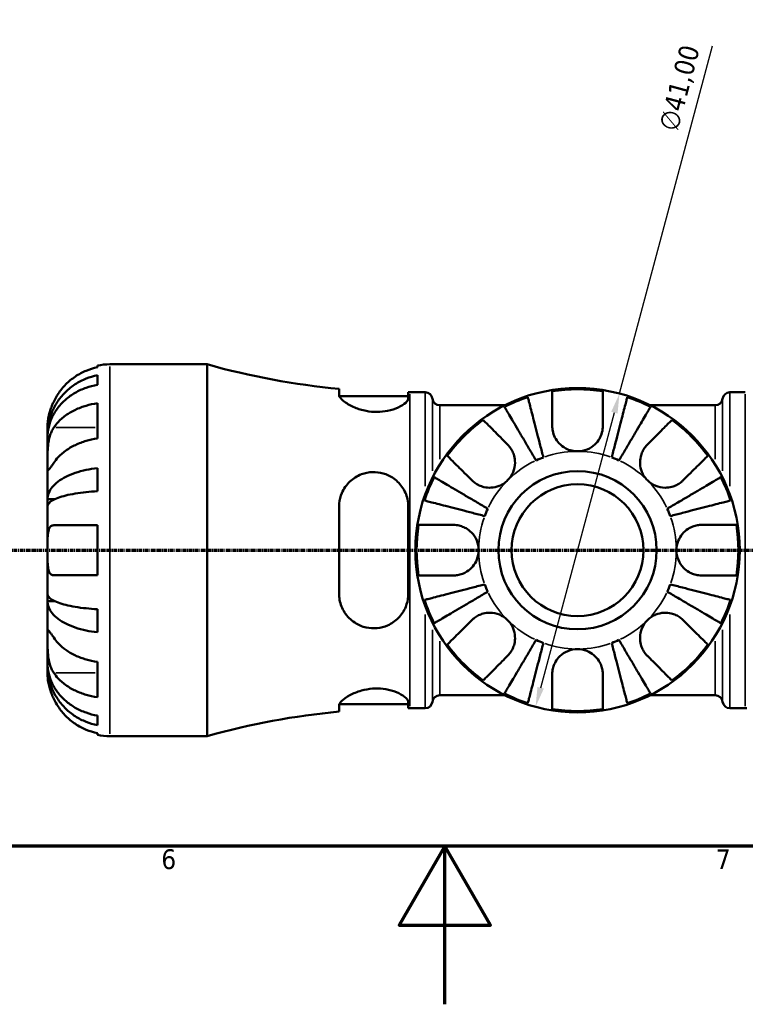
# Model space of a CAD drawing. Header units: millimetres. Extents: x 0 to 902, y 0 to 824.
# Tile 3 of 11: x 367 to 458, y 0 to 124. Entities that reach past the tile are written whole.
import ezdxf

# ---------------------------------------------------------------- set-up
doc = ezdxf.new("R2010")
doc.units = ezdxf.units.MM
doc.linetypes.add('CHAIN', pattern=[0.7087, 0.4724, -0.0591, 0.1181, -0.0591])
for name, color, linetype, lineweight in [('Border (ISO)', 7, 'Continuous', 70), ('Dimension (ISO)', 7, 'Continuous', 25), ('Section Line (ISO)', 7, 'CHAIN', 70), ('Visible (ISO)', 7, 'Continuous', 50), ('Visible Narrow (ISO)', 7, 'Continuous', 35)]:
    doc.layers.add(name, color=color, linetype=linetype, lineweight=lineweight)
doc.styles.add('Note Text (ISO)', font='tahoma.ttf')
doc.dimstyles.new('Default (ISO)', dxfattribs={"dimtxt": 2.5, "dimasz": 2.5, "dimexe": 3.175, "dimexo": 0, "dimgap": 0.762, "dimtad": 1, "dimrnd": 1e-08, "dimzin": 0, "dimtxsty": 'Note Text (ISO)', "dimcen": 0.09, "dimdle": 10, "dimclrd": 256, "dimclre": 256, "dimclrt": 256, "dimazin": 0, "dimtfac": 1.40208, "dimtmove": 0, "dimatfit": 3, "dimfxl": 1, "dimtolj": 1, "dimtzin": 0, "dimlwd": -1, "dimlwe": -1, "dimarcsym": 0})

# ---------------------------------------------------------------- blocks, each defined once
blk = doc.blocks.new('Borders Default Border')
at = {"layer": 'Border (ISO)', "flags": 128}
for points in [[(20, 20), (20, 574), (821, 574), (821, 20), (20, 20)], [(420.5, 0), (420.5, 20), (414.73, 10), (426.27, 10), (420.5, 20)]]:
    blk.add_lwpolyline(points, dxfattribs=at)
at = {"layer": 'Border (ISO)', "color": 232, "true_color": 0xca0064, "char_height": 2.5, "attachment_point": 7, "style": 'Note Text (ISO)'}
for s, insert in [('6', (384.66, 17.05)), ('7', (454.77, 17.1))]:
    blk.add_mtext(s, dxfattribs=dict(at, insert=insert))
blk = doc.blocks.new('2dTransSection0')
at = {"layer": 'Section Line (ISO)', "linetype": 'CHAIN'}
blk.add_line((197.6, 57.4), (711.2, 57.4), dxfattribs=at)
blk = doc.blocks.new('*D15')
at = {"layer": 'Defpoints', "color": 0, "transparency": 16777216}
for p in [(442.58, 77.2), (431.97, 37.6)]:
    blk.add_point(p, dxfattribs=at)
at = {"layer": 'Dimension (ISO)', "transparency": 16777216}
for p, q in [((442.58, 77.2), (454.36, 121.16)), ((432.62, 40.01), (441.94, 74.79))]:
    blk.add_line(p, q, dxfattribs=at)
for points in [[(441.54, 74.9), (442.34, 74.68), (442.58, 77.2)], [(432.22, 40.12), (433.02, 39.91), (431.97, 37.6)]]:
    blk.add_solid(points, dxfattribs=at)
at = {"layer": 'Dimension (ISO)', "color": 232, "true_color": 0xca0064, "transparency": 16777216, "insert": (447.48, 110.85), "char_height": 2.5, "attachment_point": 1, "rotation": 75, "style": 'Note Text (ISO)'}
blk.add_mtext('\\A1;∅41,00', dxfattribs=at)

msp = doc.modelspace()

# ---------------------------------------------------------------- linework, layer by layer
at = {"layer": 'Visible (ISO)'}
for p, q in [((376.579, 80.528), (376.579, 80.742)), ((378.154, 80.901), (390.439, 80.901)), ((390.439, 33.901), (390.439, 80.901)), ((376.579, 78.312), (376.579, 79.52)), ((407.136, 77.797), (407.136, 77.042)), ((415.886, 76.604), (415.886, 77.376)), ((416.069, 77.376), (418.009, 77.376)), ((456.549, 77.376), (458.489, 77.376)), ((376.579, 71.527), (376.579, 75.982)), ((407.171, 76.876), (415.886, 76.876)), ((419.874, 75.731), (428.1, 75.731)), ((446.458, 75.731), (454.684, 75.731)), ((370.279, 72.021), (370.279, 73.026)), ((370.279, 72.021), (370.291, 72.021)), ((370.279, 71.638), (370.279, 72.021)), ((370.279, 68.45), (370.279, 71.638)), ((370.279, 63.839), (370.279, 68.45)), ((376.579, 64.855), (376.579, 67.771)), ((370.279, 63.839), (371.188, 63.839)), ((370.279, 62.915), (370.279, 63.839)), ((370.279, 57.401), (370.279, 62.915)), ((407.136, 62.901), (407.136, 51.901)), ((415.886, 51.901), (415.886, 62.901)), ((376.579, 54.251), (376.579, 60.551)), ((370.279, 51.887), (370.279, 57.401)), ((370.279, 50.963), (370.279, 51.887)), ((370.279, 46.352), (370.279, 50.963)), ((370.279, 50.963), (371.188, 50.963)), ((376.579, 47.031), (376.579, 49.947)), ((370.279, 43.164), (370.279, 46.352)), ((370.279, 42.781), (370.279, 43.164)), ((370.279, 42.781), (370.291, 42.781)), ((370.279, 41.776), (370.279, 42.781)), ((376.579, 38.82), (376.579, 43.275)), ((419.874, 39.071), (428.1, 39.071)), ((446.458, 39.071), (454.684, 39.071)), ((407.136, 37.76), (407.136, 37.005)), ((407.171, 37.926), (415.886, 37.926)), ((415.886, 37.426), (415.886, 38.198)), ((416.069, 37.426), (418.009, 37.426)), ((456.549, 37.426), (458.489, 37.426)), ((376.579, 35.282), (376.579, 36.49)), ((376.579, 34.06), (376.579, 34.274)), ((378.154, 33.901), (390.439, 33.901))]:
    msp.add_line(p, q, dxfattribs=at)
for radius in [20.5, 10, 8.333]:
    msp.add_circle((437.279, 57.401), radius, dxfattribs=at)
for centre, radius, start, end in [((378.154, 73.026), 7.875, 90, 101.53696), ((416.069, 172.315), 94.939, 254.33801, 264.60126), ((416.069, 172.315), 94.939, 269.88986, 270), ((418.009, 76.436), 0.94, 7.18076, 90), ((437.279, 57.401), 20.338, 80.94758, 99.05242), ((456.549, 76.436), 0.94, 90, 172.81924), ((419.874, 76.671), 0.94, 187.18076, 270), ((437.279, 57.401), 20.338, 108.00426, 116.99574), ((437.279, 57.401), 20.338, 63.00426, 71.99574), ((454.684, 76.671), 0.94, 270, 352.81924), ((437.279, 57.401), 20.338, 125.94758, 144.05242), ((437.279, 57.401), 20.338, 35.94758, 54.05242), ((437.279, 57.401), 12.5, 110.20756, 114.79244), ((437.279, 57.401), 12.5, 65.20756, 69.79244), ((437.279, 57.401), 20.338, 153.00426, 161.99574), ((437.279, 57.401), 20.338, 18.00426, 26.99574), ((437.279, 57.401), 12.5, 155.20756, 159.79244), ((437.279, 57.401), 12.5, 20.20756, 24.79244), ((437.279, 57.401), 20.338, 170.94758, 189.05242), ((437.279, 57.401), 20.338, 350.94758, 9.05242), ((437.279, 57.401), 12.5, 200.20756, 204.79244), ((437.279, 57.401), 12.5, 335.20756, 339.79244), ((437.279, 57.401), 20.338, 198.00426, 206.99574), ((437.279, 57.401), 20.338, 333.00426, 341.99574), ((437.279, 57.401), 12.5, 245.20756, 249.79244), ((437.279, 57.401), 12.5, 290.20756, 294.79244), ((437.279, 57.401), 20.338, 215.94758, 234.05242), ((437.279, 57.401), 20.338, 305.94758, 324.05242), ((419.874, 38.131), 0.94, 90, 172.81924), ((437.279, 57.401), 20.338, 243.00426, 251.99574), ((437.279, 57.401), 20.338, 288.00426, 296.99574), ((454.684, 38.131), 0.94, 7.18076, 90), ((416.069, -57.513), 94.939, 90, 90.11014), ((418.009, 38.366), 0.94, 270, 352.81924), ((456.549, 38.366), 0.94, 187.18076, 270), ((458.489, -57.513), 94.939, 89.88986, 90), ((416.069, -57.513), 94.939, 95.39874, 105.66199), ((437.279, 57.401), 20.338, 260.94758, 279.05242), ((378.154, 41.776), 7.875, 258.46304, 270)]:
    msp.add_arc(centre, radius, start, end, dxfattribs=at)
for points, knots in [([(376.579, 80.528), (376.077, 80.425), (375.587, 80.27), (374.704, 79.902), (374.232, 79.653), (373.352, 79.062), (372.943, 78.719), (372.255, 78.026), (371.912, 77.612), (371.403, 76.846), (371.215, 76.509), (371.057, 76.176)], [0.14941001, 0.14941001, 0.14941001, 0.14941001, 0.29044502, 0.29044502, 0.43634177, 0.43634177, 0.58223851, 0.58223851, 0.72934673, 0.72934673, 0.83526259, 0.83526259, 0.83526259, 0.83526259]), ([(370.279, 72.021), (370.279, 72.494), (370.327, 73.011), (370.534, 74.024), (370.694, 74.52), (371.067, 75.393), (371.314, 75.852), (371.904, 76.708), (372.245, 77.105), (372.933, 77.772), (373.342, 78.103), (374.223, 78.673), (374.695, 78.913), (375.581, 79.269), (376.074, 79.42), (376.579, 79.52)], [3.5133937, 3.5133937, 3.5133937, 3.5133937, 3.6601181, 3.6601181, 3.8068425, 3.8068425, 3.9529976, 3.9529976, 4.0991526, 4.0991526, 4.2449679, 4.2449679, 4.3907831, 4.3907831, 4.5326305, 4.5326305, 4.5326305, 4.5326305]), ([(376.579, 78.312), (376.074, 78.223), (375.581, 78.089), (374.695, 77.772), (374.223, 77.559), (373.342, 77.051), (372.933, 76.756), (372.245, 76.163), (371.904, 75.809), (371.314, 75.048), (371.067, 74.64), (370.694, 73.862), (370.534, 73.421), (370.327, 72.52), (370.279, 72.059), (370.279, 71.638)], [0.1494024, 0.1494024, 0.1494024, 0.1494024, 0.2912498, 0.2912498, 0.4370651, 0.4370651, 0.5828803, 0.5828803, 0.7290354, 0.7290354, 0.8751905, 0.8751905, 1.0219149, 1.0219149, 1.1686392, 1.1686392, 1.1686392, 1.1686392]), ([(434.079, 73.101), (434.079, 73.425), (434.079, 73.752), (434.079, 74.519), (434.079, 74.942), (434.079, 75.647), (434.079, 75.996), (434.079, 76.598), (434.079, 76.851), (434.079, 77.224), (434.079, 77.381), (434.079, 77.486)], [4.03217579, 4.03217579, 4.03217579, 4.03217579, 4.13513094, 4.13513094, 4.28512034, 4.28512034, 4.43331426, 4.43331426, 4.58150818, 4.58150818, 4.72425651, 4.72425651, 4.72425651, 4.72425651]), ([(440.479, 77.486), (440.479, 77.381), (440.479, 77.224), (440.479, 76.851), (440.479, 76.598), (440.479, 75.996), (440.479, 75.647), (440.479, 74.942), (440.479, 74.519), (440.479, 73.752), (440.479, 73.425), (440.479, 73.101)], [0.1517835, 0.1517835, 0.1517835, 0.1517835, 0.29453183, 0.29453183, 0.44272575, 0.44272575, 0.59091966, 0.59091966, 0.74090906, 0.74090906, 0.84386421, 0.84386421, 0.84386421, 0.84386421]), ([(371.057, 76.176), (370.995, 76.045), (370.936, 75.913), (370.8, 75.587), (370.727, 75.395), (370.596, 75.006), (370.539, 74.811), (370.424, 74.362), (370.378, 74.12), (370.306, 73.636), (370.291, 73.419), (370.277, 73.109), (370.279, 73.026), (370.279, 73.026)], [-0.50816407, -0.50816407, -0.50816407, -0.50816407, -0.46460526, -0.46460526, -0.40154747, -0.40154747, -0.3356183, -0.3356183, -0.24286964, -0.24286964, -0.12490659, -0.12490659, 0, 0, 0, 0]), ([(371.057, 72.904), (371.215, 73.14), (371.403, 73.378), (371.912, 73.92), (372.255, 74.213), (372.943, 74.703), (373.352, 74.945), (374.232, 75.363), (374.704, 75.539), (375.587, 75.799), (376.077, 75.909), (376.579, 75.982)], [3.89239507, 3.89239507, 3.89239507, 3.89239507, 3.99831093, 3.99831093, 4.14541915, 4.14541915, 4.2913159, 4.2913159, 4.43721264, 4.43721264, 4.57824766, 4.57824766, 4.57824766, 4.57824766]), ([(415.886, 76.604), (415.886, 76.572), (415.882, 76.54), (415.839, 76.366), (415.732, 76.211), (415.343, 75.848), (415.023, 75.639), (414.234, 75.274), (413.777, 75.118), (412.84, 74.929), (412.389, 74.881), (411.465, 74.878), (411.008, 74.922), (410.037, 75.105), (409.546, 75.259), (408.593, 75.655), (408.158, 75.907), (407.52, 76.384), (407.304, 76.61), (407.159, 76.891), (407.136, 76.97), (407.136, 77.042)], [-1.5289596, -1.5289596, -1.5289596, -1.5289596, -1.4945371, -1.4945371, -1.3499022, -1.3499022, -1.1677348, -1.1677348, -0.9960923, -0.9960923, -0.8552054, -0.8552054, -0.7168838, -0.7168838, -0.55127, -0.55127, -0.354237, -0.354237, -0.1689262, -0.1689262, -0.0888533, -0.0888533, -0.0888533, -0.0888533]), ([(430.993, 76.743), (431.019, 76.642), (431.058, 76.489), (431.152, 76.128), (431.215, 75.884), (431.365, 75.304), (431.452, 74.968), (431.627, 74.291), (431.731, 73.888), (431.956, 73.019), (432.076, 72.554), (432.305, 71.668), (432.435, 71.165), (432.701, 70.137), (432.837, 69.612), (432.961, 69.132)], [0.1517727, 0.1517727, 0.1517727, 0.1517727, 0.2959464, 0.2959464, 0.4440585, 0.4440585, 0.5921706, 0.5921706, 0.7405484, 0.7405484, 0.8889263, 0.8889263, 1.0378077, 1.0378077, 1.1866892, 1.1866892, 1.1866892, 1.1866892]), ([(441.597, 69.132), (441.721, 69.612), (441.857, 70.137), (442.123, 71.165), (442.253, 71.668), (442.482, 72.554), (442.602, 73.019), (442.827, 73.888), (442.931, 74.291), (443.106, 74.968), (443.193, 75.304), (443.343, 75.884), (443.406, 76.128), (443.499, 76.489), (443.539, 76.642), (443.565, 76.743)], [3.5700348, 3.5700348, 3.5700348, 3.5700348, 3.7189162, 3.7189162, 3.8677977, 3.8677977, 4.0161755, 4.0161755, 4.1645533, 4.1645533, 4.3126655, 4.3126655, 4.4607776, 4.4607776, 4.6049512, 4.6049512, 4.6049512, 4.6049512]), ([(432.037, 68.749), (431.785, 69.176), (431.51, 69.644), (430.972, 70.558), (430.708, 71.006), (430.243, 71.795), (429.999, 72.209), (429.544, 72.982), (429.332, 73.341), (428.977, 73.944), (428.801, 74.243), (428.497, 74.758), (428.37, 74.975), (428.18, 75.297), (428.1, 75.433), (428.047, 75.523)], [3.5700355, 3.5700355, 3.5700355, 3.5700355, 3.7189169, 3.7189169, 3.8677984, 3.8677984, 4.0161762, 4.0161762, 4.164554, 4.164554, 4.3126662, 4.3126662, 4.4607783, 4.4607783, 4.6049519, 4.6049519, 4.6049519, 4.6049519]), ([(446.511, 75.523), (446.458, 75.433), (446.378, 75.297), (446.188, 74.975), (446.06, 74.758), (445.757, 74.243), (445.581, 73.944), (445.226, 73.341), (445.014, 72.982), (444.559, 72.209), (444.315, 71.795), (443.85, 71.006), (443.586, 70.558), (443.048, 69.644), (442.772, 69.176), (442.521, 68.749)], [0.1517727, 0.1517727, 0.1517727, 0.1517727, 0.2959464, 0.2959464, 0.4440585, 0.4440585, 0.5921706, 0.5921706, 0.7405484, 0.7405484, 0.8889263, 0.8889263, 1.0378077, 1.0378077, 1.1866892, 1.1866892, 1.1866892, 1.1866892]), ([(425.339, 73.866), (425.414, 73.792), (425.525, 73.68), (425.789, 73.417), (425.968, 73.238), (426.393, 72.812), (426.64, 72.566), (427.138, 72.067), (427.437, 71.768), (427.98, 71.226), (428.211, 70.995), (428.44, 70.765)], [0.1517835, 0.1517835, 0.1517835, 0.1517835, 0.29453183, 0.29453183, 0.44272575, 0.44272575, 0.59091966, 0.59091966, 0.74090906, 0.74090906, 0.84386421, 0.84386421, 0.84386421, 0.84386421]), ([(446.118, 70.765), (446.347, 70.995), (446.578, 71.226), (447.121, 71.768), (447.419, 72.067), (447.918, 72.566), (448.165, 72.812), (448.59, 73.238), (448.769, 73.417), (449.033, 73.68), (449.144, 73.792), (449.218, 73.866)], [4.03217579, 4.03217579, 4.03217579, 4.03217579, 4.13513094, 4.13513094, 4.28512034, 4.28512034, 4.43331426, 4.43331426, 4.58150818, 4.58150818, 4.72425651, 4.72425651, 4.72425651, 4.72425651]), ([(370.279, 68.45), (370.279, 68.605), (370.279, 68.777), (370.28, 69.159), (370.281, 69.37), (370.294, 69.91), (370.309, 70.245), (370.374, 70.9), (370.421, 71.214), (370.539, 71.725), (370.597, 71.926), (370.732, 72.299), (370.807, 72.47), (370.944, 72.726), (370.999, 72.818), (371.057, 72.904)], [0, 0, 0, 0, 0.06608139, 0.06608139, 0.13667451, 0.13667451, 0.23873403, 0.23873403, 0.33457773, 0.33457773, 0.40157847, 0.40157847, 0.46685307, 0.46685307, 0.50745344, 0.50745344, 0.50745344, 0.50745344]), ([(437.279, 69.901), (437.029, 69.901), (436.781, 69.93), (436.277, 70.05), (436.026, 70.144), (435.46, 70.442), (435.164, 70.671), (434.719, 71.159), (434.555, 71.398), (434.29, 71.921), (434.195, 72.2), (434.098, 72.691), (434.079, 72.897), (434.079, 73.101)], [0, 0, 0, 0, 0.07487079, 0.07487079, 0.15524435, 0.15524435, 0.26709949, 0.26709949, 0.35552236, 0.35552236, 0.44849035, 0.44849035, 0.51647678, 0.51647678, 0.51647678, 0.51647678]), ([(440.479, 73.101), (440.479, 72.826), (440.444, 72.547), (440.296, 71.998), (440.186, 71.733), (439.889, 71.226), (439.703, 70.991), (439.202, 70.514), (438.872, 70.298), (438.121, 69.985), (437.702, 69.901), (437.279, 69.901)], [-0.5165283, -0.5165283, -0.5165283, -0.5165283, -0.42509424, -0.42509424, -0.33576206, -0.33576206, -0.24464362, -0.24464362, -0.12693037, -0.12693037, 0, 0, 0, 0]), ([(376.579, 71.527), (376.077, 71.454), (375.587, 71.344), (374.704, 71.084), (374.232, 70.908), (373.352, 70.49), (372.943, 70.248), (372.255, 69.758), (371.912, 69.465), (371.403, 68.923), (371.215, 68.685), (371.057, 68.45)], [0.14941001, 0.14941001, 0.14941001, 0.14941001, 0.29044502, 0.29044502, 0.43634177, 0.43634177, 0.58223851, 0.58223851, 0.72934673, 0.72934673, 0.83526259, 0.83526259, 0.83526259, 0.83526259]), ([(428.44, 70.765), (428.54, 70.666), (428.634, 70.559), (428.846, 70.281), (428.956, 70.104), (429.141, 69.728), (429.215, 69.532), (429.344, 69.047), (429.381, 68.757), (429.372, 68.059), (429.291, 67.658), (428.975, 66.893), (428.739, 66.539), (428.44, 66.24)], [-0.51605321, -0.51605321, -0.51605321, -0.51605321, -0.46927389, -0.46927389, -0.40272959, -0.40272959, -0.33754407, -0.33754407, -0.24860938, -0.24860938, -0.12674173, -0.12674173, 0, 0, 0, 0]), ([(446.118, 66.24), (445.97, 66.387), (445.837, 66.549), (445.597, 66.908), (445.493, 67.105), (445.283, 67.629), (445.208, 67.965), (445.167, 68.62), (445.195, 68.934), (445.316, 69.448), (445.386, 69.651), (445.562, 70.032), (445.666, 70.209), (445.886, 70.514), (445.998, 70.645), (446.118, 70.765)], [0, 0, 0, 0, 0.0626039, 0.0626039, 0.12946018, 0.12946018, 0.23227607, 0.23227607, 0.32766079, 0.32766079, 0.39439512, 0.39439512, 0.45981717, 0.45981717, 0.51643089, 0.51643089, 0.51643089, 0.51643089]), ([(423.915, 66.24), (423.685, 66.469), (423.454, 66.7), (422.912, 67.243), (422.613, 67.541), (422.114, 68.04), (421.868, 68.287), (421.442, 68.712), (421.263, 68.891), (420.999, 69.155), (420.888, 69.266), (420.814, 69.34)], [4.03222425, 4.03222425, 4.03222425, 4.03222425, 4.1351794, 4.1351794, 4.2851688, 4.2851688, 4.43336272, 4.43336272, 4.58155663, 4.58155663, 4.72430496, 4.72430496, 4.72430496, 4.72430496]), ([(453.744, 69.34), (453.67, 69.266), (453.558, 69.155), (453.295, 68.891), (453.116, 68.712), (452.69, 68.287), (452.444, 68.04), (451.945, 67.541), (451.646, 67.243), (451.104, 66.7), (450.873, 66.469), (450.643, 66.24)], [0.1517835, 0.1517835, 0.1517835, 0.1517835, 0.29453183, 0.29453183, 0.44272575, 0.44272575, 0.59091966, 0.59091966, 0.74090906, 0.74090906, 0.84386421, 0.84386421, 0.84386421, 0.84386421]), ([(371.057, 68.45), (370.999, 68.363), (370.944, 68.281), (370.808, 68.08), (370.732, 67.969), (370.597, 67.777), (370.539, 67.699), (370.424, 67.561), (370.378, 67.522), (370.306, 67.534), (370.291, 67.614), (370.277, 67.922), (370.279, 68.155), (370.279, 68.45)], [-0.50766593, -0.50766593, -0.50766593, -0.50766593, -0.46718991, -0.46718991, -0.40200215, -0.40200215, -0.33506637, -0.33506637, -0.24300458, -0.24300458, -0.12488859, -0.12488859, 0, 0, 0, 0]), ([(370.279, 63.839), (370.279, 64.087), (370.327, 64.359), (370.534, 64.89), (370.694, 65.15), (371.067, 65.607), (371.314, 65.848), (371.904, 66.296), (372.245, 66.505), (372.933, 66.854), (373.342, 67.028), (374.223, 67.327), (374.695, 67.453), (375.581, 67.639), (376.074, 67.718), (376.579, 67.771)], [3.5133937, 3.5133937, 3.5133937, 3.5133937, 3.6601181, 3.6601181, 3.8068425, 3.8068425, 3.9529976, 3.9529976, 4.0991526, 4.0991526, 4.2449679, 4.2449679, 4.3907831, 4.3907831, 4.5326305, 4.5326305, 4.5326305, 4.5326305]), ([(407.136, 62.901), (407.136, 63.036), (407.143, 63.171), (407.198, 63.764), (407.312, 64.207), (407.723, 65.17), (408.069, 65.666), (408.917, 66.47), (409.413, 66.785), (410.408, 67.161), (410.878, 67.257), (411.814, 67.289), (412.263, 67.234), (413.186, 66.975), (413.639, 66.755), (414.506, 66.141), (414.896, 65.728), (415.514, 64.762), (415.731, 64.203), (415.867, 63.379), (415.886, 63.141), (415.886, 62.901)], [-1.5393909, -1.5393909, -1.5393909, -1.5393909, -1.4971133, -1.4971133, -1.3525358, -1.3525358, -1.1601602, -1.1601602, -0.9759188, -0.9759188, -0.8296978, -0.8296978, -0.6934635, -0.6934635, -0.5395769, -0.5395769, -0.3621989, -0.3621989, -0.1741783, -0.1741783, -0.0990536, -0.0990536, -0.0990536, -0.0990536]), ([(419.157, 66.633), (419.247, 66.58), (419.383, 66.5), (419.705, 66.31), (419.922, 66.182), (420.437, 65.879), (420.736, 65.703), (421.339, 65.348), (421.698, 65.136), (422.471, 64.681), (422.885, 64.437), (423.674, 63.972), (424.122, 63.708), (425.036, 63.17), (425.503, 62.894), (425.931, 62.643)], [0.1517727, 0.1517727, 0.1517727, 0.1517727, 0.2959464, 0.2959464, 0.4440585, 0.4440585, 0.5921706, 0.5921706, 0.7405484, 0.7405484, 0.8889263, 0.8889263, 1.0378077, 1.0378077, 1.1866892, 1.1866892, 1.1866892, 1.1866892]), ([(428.44, 66.24), (428.293, 66.092), (428.131, 65.959), (427.772, 65.719), (427.575, 65.615), (427.051, 65.405), (426.715, 65.33), (426.059, 65.289), (425.746, 65.317), (425.232, 65.438), (425.029, 65.508), (424.648, 65.684), (424.471, 65.788), (424.165, 66.008), (424.035, 66.12), (423.915, 66.24)], [0, 0, 0, 0, 0.0626039, 0.0626039, 0.12946018, 0.12946018, 0.23227607, 0.23227607, 0.32766079, 0.32766079, 0.39439512, 0.39439512, 0.45981717, 0.45981717, 0.51643089, 0.51643089, 0.51643089, 0.51643089]), ([(450.643, 66.24), (450.544, 66.14), (450.437, 66.046), (450.159, 65.834), (449.982, 65.724), (449.606, 65.539), (449.41, 65.465), (448.925, 65.336), (448.635, 65.299), (447.937, 65.308), (447.536, 65.389), (446.771, 65.705), (446.417, 65.941), (446.118, 66.24)], [-0.51605321, -0.51605321, -0.51605321, -0.51605321, -0.46927389, -0.46927389, -0.40272959, -0.40272959, -0.33754407, -0.33754407, -0.24860938, -0.24860938, -0.12674173, -0.12674173, 0, 0, 0, 0]), ([(448.627, 62.643), (449.054, 62.894), (449.522, 63.17), (450.436, 63.708), (450.884, 63.972), (451.673, 64.437), (452.087, 64.681), (452.86, 65.136), (453.219, 65.348), (453.822, 65.703), (454.121, 65.879), (454.636, 66.182), (454.853, 66.31), (455.175, 66.5), (455.311, 66.58), (455.401, 66.633)], [3.5700355, 3.5700355, 3.5700355, 3.5700355, 3.7189169, 3.7189169, 3.8677984, 3.8677984, 4.0161762, 4.0161762, 4.164554, 4.164554, 4.3126662, 4.3126662, 4.4607783, 4.4607783, 4.6049519, 4.6049519, 4.6049519, 4.6049519]), ([(376.579, 64.855), (376.074, 64.829), (375.581, 64.79), (374.695, 64.698), (374.223, 64.636), (373.342, 64.488), (372.933, 64.403), (372.245, 64.23), (371.904, 64.128), (371.314, 63.906), (371.067, 63.788), (370.694, 63.562), (370.534, 63.434), (370.327, 63.172), (370.279, 63.038), (370.279, 62.915)], [0.1494024, 0.1494024, 0.1494024, 0.1494024, 0.2912498, 0.2912498, 0.4370651, 0.4370651, 0.5828803, 0.5828803, 0.7290354, 0.7290354, 0.8751905, 0.8751905, 1.0219149, 1.0219149, 1.1686392, 1.1686392, 1.1686392, 1.1686392]), ([(425.548, 61.719), (425.068, 61.843), (424.543, 61.979), (423.515, 62.245), (423.012, 62.375), (422.126, 62.604), (421.661, 62.724), (420.792, 62.949), (420.388, 63.053), (419.712, 63.228), (419.375, 63.315), (418.796, 63.465), (418.552, 63.528), (418.191, 63.621), (418.038, 63.661), (417.936, 63.687)], [3.5700348, 3.5700348, 3.5700348, 3.5700348, 3.7189162, 3.7189162, 3.8677977, 3.8677977, 4.0161755, 4.0161755, 4.1645533, 4.1645533, 4.3126655, 4.3126655, 4.4607776, 4.4607776, 4.6049512, 4.6049512, 4.6049512, 4.6049512]), ([(456.621, 63.687), (456.52, 63.661), (456.367, 63.621), (456.006, 63.528), (455.762, 63.465), (455.182, 63.315), (454.846, 63.228), (454.169, 63.053), (453.766, 62.949), (452.897, 62.724), (452.432, 62.604), (451.546, 62.375), (451.043, 62.245), (450.015, 61.979), (449.49, 61.843), (449.01, 61.719)], [0.1517727, 0.1517727, 0.1517727, 0.1517727, 0.2959464, 0.2959464, 0.4440585, 0.4440585, 0.5921706, 0.5921706, 0.7405484, 0.7405484, 0.8889263, 0.8889263, 1.0378077, 1.0378077, 1.1866892, 1.1866892, 1.1866892, 1.1866892]), ([(370.279, 57.401), (370.279, 57.651), (370.279, 57.901), (370.281, 58.412), (370.283, 58.67), (370.305, 59.266), (370.333, 59.579), (370.431, 60.006), (370.484, 60.148), (370.598, 60.332), (370.649, 60.39), (370.759, 60.477), (370.817, 60.507), (370.935, 60.543), (370.994, 60.551), (371.057, 60.551)], [0, 0, 0, 0, 0.07514839, 0.07514839, 0.15775683, 0.15775683, 0.27887104, 0.27887104, 0.36056434, 0.36056434, 0.41315921, 0.41315921, 0.46174689, 0.46174689, 0.50485698, 0.50485698, 0.50485698, 0.50485698]), ([(371.057, 60.551), (371.215, 60.551), (371.403, 60.551), (371.912, 60.551), (372.255, 60.551), (372.943, 60.551), (373.352, 60.551), (374.232, 60.551), (374.704, 60.551), (375.587, 60.551), (376.077, 60.551), (376.579, 60.551)], [3.89239507, 3.89239507, 3.89239507, 3.89239507, 3.99831093, 3.99831093, 4.14541915, 4.14541915, 4.2913159, 4.2913159, 4.43721264, 4.43721264, 4.57824766, 4.57824766, 4.57824766, 4.57824766]), ([(417.194, 60.601), (417.299, 60.601), (417.456, 60.601), (417.829, 60.601), (418.082, 60.601), (418.684, 60.601), (419.033, 60.601), (419.738, 60.601), (420.161, 60.601), (420.928, 60.601), (421.255, 60.601), (421.579, 60.601)], [0.1517835, 0.1517835, 0.1517835, 0.1517835, 0.29453183, 0.29453183, 0.44272575, 0.44272575, 0.59091966, 0.59091966, 0.74090906, 0.74090906, 0.84386421, 0.84386421, 0.84386421, 0.84386421]), ([(421.579, 60.601), (421.715, 60.601), (421.852, 60.592), (422.197, 60.548), (422.404, 60.5), (422.805, 60.364), (422.998, 60.277), (423.433, 60.025), (423.664, 59.846), (424.152, 59.347), (424.377, 59.006), (424.695, 58.241), (424.779, 57.823), (424.779, 57.401)], [-0.5159245, -0.5159245, -0.5159245, -0.5159245, -0.47074715, -0.47074715, -0.40311077, -0.40311077, -0.33740557, -0.33740557, -0.24866964, -0.24866964, -0.12673966, -0.12673966, 0, 0, 0, 0]), ([(449.779, 57.401), (449.779, 57.805), (449.856, 58.206), (450.132, 58.901), (450.31, 59.199), (450.741, 59.711), (450.986, 59.925), (451.443, 60.217), (451.639, 60.315), (452.037, 60.466), (452.237, 60.52), (452.619, 60.586), (452.8, 60.601), (452.979, 60.601)], [-2.21111993, -2.21111993, -2.21111993, -2.21111993, -2.0898399, -2.0898399, -1.98614814, -1.98614814, -1.88775858, -1.88775858, -1.81973063, -1.81973063, -1.75376732, -1.75376732, -1.69399568, -1.69399568, -1.69399568, -1.69399568]), ([(452.979, 60.601), (453.303, 60.601), (453.63, 60.601), (454.397, 60.601), (454.82, 60.601), (455.525, 60.601), (455.874, 60.601), (456.476, 60.601), (456.729, 60.601), (457.102, 60.601), (457.259, 60.601), (457.364, 60.601)], [4.03222425, 4.03222425, 4.03222425, 4.03222425, 4.1351794, 4.1351794, 4.2851688, 4.2851688, 4.43336272, 4.43336272, 4.58155663, 4.58155663, 4.72430496, 4.72430496, 4.72430496, 4.72430496]), ([(371.057, 54.251), (371.051, 54.251), (371.045, 54.251), (370.96, 54.253), (370.886, 54.269), (370.759, 54.325), (370.705, 54.363), (370.597, 54.47), (370.546, 54.544), (370.428, 54.79), (370.378, 54.989), (370.305, 55.506), (370.291, 55.832), (370.277, 56.573), (370.279, 56.984), (370.279, 57.401)], [-0.51072287, -0.51072287, -0.51072287, -0.51072287, -0.50653573, -0.50653573, -0.4498196, -0.4498196, -0.40070764, -0.40070764, -0.34173664, -0.34173664, -0.24159774, -0.24159774, -0.12498377, -0.12498377, 0, 0, 0, 0]), ([(424.779, 57.401), (424.779, 56.997), (424.702, 56.596), (424.426, 55.9), (424.248, 55.603), (423.817, 55.091), (423.572, 54.877), (423.115, 54.585), (422.919, 54.487), (422.521, 54.336), (422.321, 54.282), (421.939, 54.216), (421.758, 54.201), (421.579, 54.201)], [-2.21111993, -2.21111993, -2.21111993, -2.21111993, -2.0898399, -2.0898399, -1.98614814, -1.98614814, -1.88775858, -1.88775858, -1.81973063, -1.81973063, -1.75376732, -1.75376732, -1.69399568, -1.69399568, -1.69399568, -1.69399568]), ([(452.979, 54.201), (452.843, 54.201), (452.706, 54.21), (452.361, 54.254), (452.154, 54.302), (451.753, 54.438), (451.56, 54.525), (451.125, 54.777), (450.894, 54.956), (450.406, 55.455), (450.181, 55.796), (449.863, 56.56), (449.779, 56.978), (449.779, 57.401)], [-0.5159245, -0.5159245, -0.5159245, -0.5159245, -0.47074715, -0.47074715, -0.40311077, -0.40311077, -0.33740557, -0.33740557, -0.24866964, -0.24866964, -0.12673966, -0.12673966, 0, 0, 0, 0]), ([(376.579, 54.251), (376.077, 54.251), (375.587, 54.251), (374.704, 54.251), (374.232, 54.251), (373.352, 54.251), (372.943, 54.251), (372.255, 54.251), (371.912, 54.251), (371.403, 54.251), (371.215, 54.251), (371.057, 54.251)], [0.14941001, 0.14941001, 0.14941001, 0.14941001, 0.29044502, 0.29044502, 0.43634177, 0.43634177, 0.58223851, 0.58223851, 0.72934673, 0.72934673, 0.83526259, 0.83526259, 0.83526259, 0.83526259]), ([(421.579, 54.201), (421.255, 54.201), (420.928, 54.201), (420.161, 54.201), (419.738, 54.201), (419.033, 54.201), (418.684, 54.201), (418.082, 54.201), (417.829, 54.201), (417.456, 54.201), (417.299, 54.201), (417.194, 54.201)], [4.03217579, 4.03217579, 4.03217579, 4.03217579, 4.13513094, 4.13513094, 4.28512034, 4.28512034, 4.43331426, 4.43331426, 4.58150818, 4.58150818, 4.72425651, 4.72425651, 4.72425651, 4.72425651]), ([(457.364, 54.201), (457.259, 54.201), (457.102, 54.201), (456.729, 54.201), (456.476, 54.201), (455.874, 54.201), (455.525, 54.201), (454.82, 54.201), (454.397, 54.201), (453.63, 54.201), (453.303, 54.201), (452.979, 54.201)], [0.1517835, 0.1517835, 0.1517835, 0.1517835, 0.29453183, 0.29453183, 0.44272575, 0.44272575, 0.59091966, 0.59091966, 0.74090906, 0.74090906, 0.84386421, 0.84386421, 0.84386421, 0.84386421]), ([(417.936, 51.115), (418.038, 51.141), (418.191, 51.18), (418.552, 51.274), (418.796, 51.337), (419.375, 51.487), (419.712, 51.574), (420.388, 51.749), (420.792, 51.853), (421.661, 52.078), (422.126, 52.198), (423.012, 52.427), (423.515, 52.557), (424.543, 52.823), (425.068, 52.959), (425.548, 53.083)], [0.1517727, 0.1517727, 0.1517727, 0.1517727, 0.2959464, 0.2959464, 0.4440585, 0.4440585, 0.5921706, 0.5921706, 0.7405484, 0.7405484, 0.8889263, 0.8889263, 1.0378077, 1.0378077, 1.1866892, 1.1866892, 1.1866892, 1.1866892]), ([(449.01, 53.083), (449.49, 52.959), (450.015, 52.823), (451.043, 52.557), (451.546, 52.427), (452.432, 52.198), (452.897, 52.078), (453.766, 51.853), (454.169, 51.749), (454.846, 51.574), (455.182, 51.487), (455.762, 51.337), (456.006, 51.274), (456.367, 51.18), (456.52, 51.141), (456.621, 51.115)], [3.5700355, 3.5700355, 3.5700355, 3.5700355, 3.7189169, 3.7189169, 3.8677984, 3.8677984, 4.0161762, 4.0161762, 4.164554, 4.164554, 4.3126662, 4.3126662, 4.4607783, 4.4607783, 4.6049519, 4.6049519, 4.6049519, 4.6049519]), ([(370.279, 51.887), (370.279, 51.764), (370.327, 51.63), (370.534, 51.368), (370.694, 51.24), (371.067, 51.014), (371.314, 50.896), (371.904, 50.674), (372.245, 50.572), (372.933, 50.399), (373.342, 50.314), (374.223, 50.166), (374.695, 50.104), (375.581, 50.012), (376.074, 49.973), (376.579, 49.947)], [3.5133937, 3.5133937, 3.5133937, 3.5133937, 3.6601181, 3.6601181, 3.8068425, 3.8068425, 3.9529976, 3.9529976, 4.0991526, 4.0991526, 4.2449679, 4.2449679, 4.3907831, 4.3907831, 4.5326305, 4.5326305, 4.5326305, 4.5326305]), ([(415.886, 51.901), (415.886, 51.791), (415.882, 51.681), (415.839, 51.111), (415.732, 50.663), (415.343, 49.712), (415.023, 49.229), (414.234, 48.434), (413.777, 48.116), (412.84, 47.707), (412.389, 47.589), (411.465, 47.502), (411.008, 47.532), (410.037, 47.746), (409.546, 47.958), (408.593, 48.583), (408.158, 49.026), (407.52, 50.021), (407.304, 50.565), (407.159, 51.391), (407.136, 51.645), (407.136, 51.901)], [-1.5289596, -1.5289596, -1.5289596, -1.5289596, -1.4945371, -1.4945371, -1.3499022, -1.3499022, -1.1677348, -1.1677348, -0.9960923, -0.9960923, -0.8552054, -0.8552054, -0.7168838, -0.7168838, -0.55127, -0.55127, -0.354237, -0.354237, -0.1689262, -0.1689262, -0.0888533, -0.0888533, -0.0888533, -0.0888533]), ([(425.931, 52.159), (425.503, 51.907), (425.036, 51.632), (424.122, 51.094), (423.674, 50.83), (422.885, 50.365), (422.471, 50.121), (421.698, 49.666), (421.339, 49.454), (420.736, 49.099), (420.437, 48.923), (419.922, 48.619), (419.705, 48.492), (419.383, 48.302), (419.247, 48.222), (419.157, 48.169)], [3.5700348, 3.5700348, 3.5700348, 3.5700348, 3.7189162, 3.7189162, 3.8677977, 3.8677977, 4.0161755, 4.0161755, 4.1645533, 4.1645533, 4.3126655, 4.3126655, 4.4607776, 4.4607776, 4.6049512, 4.6049512, 4.6049512, 4.6049512]), ([(455.401, 48.169), (455.311, 48.222), (455.175, 48.302), (454.853, 48.492), (454.636, 48.619), (454.121, 48.923), (453.822, 49.099), (453.219, 49.454), (452.86, 49.666), (452.087, 50.121), (451.673, 50.365), (450.884, 50.83), (450.436, 51.094), (449.522, 51.632), (449.054, 51.907), (448.627, 52.159)], [0.1517727, 0.1517727, 0.1517727, 0.1517727, 0.2959464, 0.2959464, 0.4440585, 0.4440585, 0.5921706, 0.5921706, 0.7405484, 0.7405484, 0.8889263, 0.8889263, 1.0378077, 1.0378077, 1.1866892, 1.1866892, 1.1866892, 1.1866892]), ([(376.579, 47.031), (376.074, 47.084), (375.581, 47.163), (374.695, 47.349), (374.223, 47.475), (373.342, 47.774), (372.933, 47.948), (372.245, 48.297), (371.904, 48.506), (371.314, 48.954), (371.067, 49.194), (370.694, 49.652), (370.534, 49.912), (370.327, 50.443), (370.279, 50.714), (370.279, 50.963)], [0.1494024, 0.1494024, 0.1494024, 0.1494024, 0.2912498, 0.2912498, 0.4370651, 0.4370651, 0.5828803, 0.5828803, 0.7290354, 0.7290354, 0.8751905, 0.8751905, 1.0219149, 1.0219149, 1.1686392, 1.1686392, 1.1686392, 1.1686392]), ([(420.814, 45.461), (420.888, 45.536), (420.999, 45.647), (421.263, 45.911), (421.442, 46.09), (421.868, 46.515), (422.114, 46.762), (422.613, 47.26), (422.912, 47.559), (423.454, 48.102), (423.685, 48.333), (423.915, 48.562)], [0.1517835, 0.1517835, 0.1517835, 0.1517835, 0.29453183, 0.29453183, 0.44272575, 0.44272575, 0.59091966, 0.59091966, 0.74090906, 0.74090906, 0.84386421, 0.84386421, 0.84386421, 0.84386421]), ([(423.915, 48.562), (424.014, 48.662), (424.121, 48.756), (424.399, 48.968), (424.576, 49.078), (424.952, 49.263), (425.148, 49.337), (425.633, 49.466), (425.923, 49.503), (426.621, 49.494), (427.022, 49.413), (427.787, 49.097), (428.141, 48.861), (428.44, 48.562)], [-0.51605321, -0.51605321, -0.51605321, -0.51605321, -0.46927389, -0.46927389, -0.40272959, -0.40272959, -0.33754407, -0.33754407, -0.24860938, -0.24860938, -0.12674173, -0.12674173, 0, 0, 0, 0]), ([(428.44, 48.562), (428.588, 48.415), (428.72, 48.253), (428.96, 47.894), (429.065, 47.697), (429.275, 47.173), (429.35, 46.837), (429.391, 46.181), (429.363, 45.868), (429.242, 45.354), (429.172, 45.151), (428.996, 44.77), (428.892, 44.593), (428.672, 44.287), (428.56, 44.157), (428.44, 44.037)], [0, 0, 0, 0, 0.0626039, 0.0626039, 0.12946018, 0.12946018, 0.23227607, 0.23227607, 0.32766079, 0.32766079, 0.39439512, 0.39439512, 0.45981717, 0.45981717, 0.51643089, 0.51643089, 0.51643089, 0.51643089]), ([(446.118, 44.037), (446.018, 44.136), (445.924, 44.243), (445.712, 44.521), (445.602, 44.698), (445.417, 45.074), (445.343, 45.27), (445.214, 45.755), (445.177, 46.045), (445.186, 46.743), (445.267, 47.144), (445.583, 47.909), (445.819, 48.263), (446.118, 48.562)], [-0.51605321, -0.51605321, -0.51605321, -0.51605321, -0.46927389, -0.46927389, -0.40272959, -0.40272959, -0.33754407, -0.33754407, -0.24860938, -0.24860938, -0.12674173, -0.12674173, 0, 0, 0, 0]), ([(446.118, 48.562), (446.265, 48.71), (446.427, 48.842), (446.786, 49.082), (446.983, 49.187), (447.507, 49.397), (447.843, 49.472), (448.498, 49.513), (448.812, 49.485), (449.326, 49.364), (449.529, 49.294), (449.91, 49.118), (450.087, 49.014), (450.392, 48.794), (450.523, 48.682), (450.643, 48.562)], [0, 0, 0, 0, 0.0626039, 0.0626039, 0.12946018, 0.12946018, 0.23227607, 0.23227607, 0.32766079, 0.32766079, 0.39439512, 0.39439512, 0.45981717, 0.45981717, 0.51643089, 0.51643089, 0.51643089, 0.51643089]), ([(450.643, 48.562), (450.873, 48.333), (451.104, 48.102), (451.646, 47.559), (451.945, 47.26), (452.444, 46.762), (452.69, 46.515), (453.116, 46.09), (453.295, 45.911), (453.558, 45.647), (453.67, 45.536), (453.744, 45.461)], [4.03217579, 4.03217579, 4.03217579, 4.03217579, 4.13513094, 4.13513094, 4.28512034, 4.28512034, 4.43331426, 4.43331426, 4.58150818, 4.58150818, 4.72425651, 4.72425651, 4.72425651, 4.72425651]), ([(371.057, 41.898), (370.999, 41.984), (370.944, 42.076), (370.808, 42.331), (370.732, 42.503), (370.597, 42.876), (370.539, 43.077), (370.424, 43.575), (370.378, 43.877), (370.306, 44.573), (370.291, 44.96), (370.277, 45.708), (370.279, 46.058), (370.279, 46.352)], [-0.50766593, -0.50766593, -0.50766593, -0.50766593, -0.46718991, -0.46718991, -0.40200215, -0.40200215, -0.33506637, -0.33506637, -0.24300458, -0.24300458, -0.12488859, -0.12488859, 0, 0, 0, 0]), ([(370.279, 46.352), (370.279, 46.508), (370.279, 46.647), (370.28, 46.895), (370.281, 47.001), (370.294, 47.199), (370.309, 47.264), (370.374, 47.283), (370.421, 47.244), (370.539, 47.104), (370.597, 47.025), (370.732, 46.833), (370.807, 46.722), (370.944, 46.521), (370.999, 46.439), (371.057, 46.352)], [0, 0, 0, 0, 0.06608139, 0.06608139, 0.13667451, 0.13667451, 0.23873403, 0.23873403, 0.33457773, 0.33457773, 0.40157847, 0.40157847, 0.46685307, 0.46685307, 0.50745344, 0.50745344, 0.50745344, 0.50745344]), ([(371.057, 46.352), (371.215, 46.117), (371.403, 45.879), (371.912, 45.337), (372.255, 45.044), (372.943, 44.554), (373.352, 44.312), (374.232, 43.893), (374.704, 43.718), (375.587, 43.458), (376.077, 43.348), (376.579, 43.275)], [3.89239507, 3.89239507, 3.89239507, 3.89239507, 3.99831093, 3.99831093, 4.14541915, 4.14541915, 4.2913159, 4.2913159, 4.43721264, 4.43721264, 4.57824766, 4.57824766, 4.57824766, 4.57824766]), ([(428.047, 39.279), (428.1, 39.369), (428.18, 39.505), (428.37, 39.827), (428.497, 40.044), (428.801, 40.559), (428.977, 40.858), (429.332, 41.461), (429.544, 41.82), (429.999, 42.593), (430.243, 43.007), (430.708, 43.796), (430.972, 44.244), (431.51, 45.158), (431.785, 45.625), (432.037, 46.053)], [0.1517727, 0.1517727, 0.1517727, 0.1517727, 0.2959464, 0.2959464, 0.4440585, 0.4440585, 0.5921706, 0.5921706, 0.7405484, 0.7405484, 0.8889263, 0.8889263, 1.0378077, 1.0378077, 1.1866892, 1.1866892, 1.1866892, 1.1866892]), ([(442.521, 46.053), (442.772, 45.625), (443.048, 45.158), (443.586, 44.244), (443.85, 43.796), (444.315, 43.007), (444.559, 42.593), (445.014, 41.82), (445.226, 41.461), (445.581, 40.858), (445.757, 40.559), (446.06, 40.044), (446.188, 39.827), (446.378, 39.505), (446.458, 39.369), (446.511, 39.279)], [3.5700348, 3.5700348, 3.5700348, 3.5700348, 3.7189162, 3.7189162, 3.8677977, 3.8677977, 4.0161755, 4.0161755, 4.1645533, 4.1645533, 4.3126655, 4.3126655, 4.4607776, 4.4607776, 4.6049512, 4.6049512, 4.6049512, 4.6049512]), ([(432.961, 45.67), (432.837, 45.19), (432.701, 44.665), (432.435, 43.637), (432.305, 43.134), (432.076, 42.248), (431.956, 41.783), (431.731, 40.914), (431.627, 40.51), (431.452, 39.834), (431.365, 39.497), (431.215, 38.918), (431.152, 38.674), (431.058, 38.313), (431.019, 38.16), (430.993, 38.058)], [3.5700348, 3.5700348, 3.5700348, 3.5700348, 3.7189162, 3.7189162, 3.8677977, 3.8677977, 4.0161755, 4.0161755, 4.1645533, 4.1645533, 4.3126655, 4.3126655, 4.4607776, 4.4607776, 4.6049512, 4.6049512, 4.6049512, 4.6049512]), ([(434.079, 41.701), (434.079, 41.837), (434.088, 41.974), (434.132, 42.319), (434.18, 42.526), (434.316, 42.927), (434.403, 43.12), (434.655, 43.555), (434.834, 43.786), (435.333, 44.274), (435.674, 44.499), (436.438, 44.817), (436.856, 44.901), (437.279, 44.901)], [-0.5159245, -0.5159245, -0.5159245, -0.5159245, -0.47074715, -0.47074715, -0.40311077, -0.40311077, -0.33740557, -0.33740557, -0.24866964, -0.24866964, -0.12673966, -0.12673966, 0, 0, 0, 0]), ([(437.279, 44.901), (437.683, 44.901), (438.084, 44.824), (438.779, 44.548), (439.077, 44.37), (439.589, 43.939), (439.803, 43.694), (440.095, 43.237), (440.193, 43.041), (440.344, 42.643), (440.398, 42.443), (440.464, 42.061), (440.479, 41.88), (440.479, 41.701)], [-2.21111993, -2.21111993, -2.21111993, -2.21111993, -2.0898399, -2.0898399, -1.98614814, -1.98614814, -1.88775858, -1.88775858, -1.81973063, -1.81973063, -1.75376732, -1.75376732, -1.69399568, -1.69399568, -1.69399568, -1.69399568]), ([(443.565, 38.058), (443.539, 38.16), (443.499, 38.313), (443.406, 38.674), (443.343, 38.918), (443.193, 39.497), (443.106, 39.834), (442.931, 40.51), (442.827, 40.914), (442.602, 41.783), (442.482, 42.248), (442.253, 43.134), (442.123, 43.637), (441.857, 44.665), (441.721, 45.19), (441.597, 45.67)], [0.1517727, 0.1517727, 0.1517727, 0.1517727, 0.2959464, 0.2959464, 0.4440585, 0.4440585, 0.5921706, 0.5921706, 0.7405484, 0.7405484, 0.8889263, 0.8889263, 1.0378077, 1.0378077, 1.1866892, 1.1866892, 1.1866892, 1.1866892]), ([(428.44, 44.037), (428.211, 43.807), (427.98, 43.576), (427.437, 43.034), (427.138, 42.735), (426.64, 42.236), (426.393, 41.99), (425.968, 41.564), (425.789, 41.385), (425.525, 41.121), (425.414, 41.01), (425.339, 40.936)], [4.03222394, 4.03222394, 4.03222394, 4.03222394, 4.13517909, 4.13517909, 4.28516849, 4.28516849, 4.43336241, 4.43336241, 4.58155632, 4.58155632, 4.72430465, 4.72430465, 4.72430465, 4.72430465]), ([(449.218, 40.936), (449.144, 41.01), (449.033, 41.121), (448.769, 41.385), (448.59, 41.564), (448.165, 41.99), (447.918, 42.236), (447.419, 42.735), (447.121, 43.034), (446.578, 43.576), (446.347, 43.807), (446.118, 44.037)], [0.1517835, 0.1517835, 0.1517835, 0.1517835, 0.29453183, 0.29453183, 0.44272575, 0.44272575, 0.59091966, 0.59091966, 0.74090906, 0.74090906, 0.84386421, 0.84386421, 0.84386421, 0.84386421]), ([(370.279, 43.164), (370.279, 42.743), (370.327, 42.282), (370.534, 41.381), (370.694, 40.94), (371.067, 40.162), (371.314, 39.754), (371.904, 38.993), (372.245, 38.639), (372.933, 38.046), (373.342, 37.751), (374.223, 37.243), (374.695, 37.03), (375.581, 36.713), (376.074, 36.579), (376.579, 36.49)], [3.5133937, 3.5133937, 3.5133937, 3.5133937, 3.6601181, 3.6601181, 3.8068425, 3.8068425, 3.9529976, 3.9529976, 4.0991526, 4.0991526, 4.2449679, 4.2449679, 4.3907831, 4.3907831, 4.5326305, 4.5326305, 4.5326305, 4.5326305]), ([(376.579, 35.282), (376.074, 35.382), (375.581, 35.533), (374.695, 35.889), (374.223, 36.128), (373.342, 36.699), (372.933, 37.03), (372.245, 37.697), (371.904, 38.094), (371.314, 38.95), (371.067, 39.409), (370.694, 40.282), (370.534, 40.778), (370.327, 41.791), (370.279, 42.308), (370.279, 42.781)], [0.1494024, 0.1494024, 0.1494024, 0.1494024, 0.2912498, 0.2912498, 0.4370651, 0.4370651, 0.5828803, 0.5828803, 0.7290354, 0.7290354, 0.8751905, 0.8751905, 1.0219149, 1.0219149, 1.1686392, 1.1686392, 1.1686392, 1.1686392]), ([(370.279, 41.776), (370.279, 41.776), (370.279, 41.753), (370.28, 41.659), (370.281, 41.585), (370.295, 41.315), (370.315, 41.073), (370.4, 40.562), (370.45, 40.325), (370.569, 39.888), (370.627, 39.697), (370.764, 39.307), (370.841, 39.11), (370.968, 38.817), (371.012, 38.721), (371.057, 38.626)], [-2.17667965, -2.17667965, -2.17667965, -2.17667965, -2.11086653, -2.11086653, -2.04055216, -2.04055216, -1.91738302, -1.91738302, -1.82942275, -1.82942275, -1.76558177, -1.76558177, -1.70117883, -1.70117883, -1.66961913, -1.66961913, -1.66961913, -1.66961913]), ([(376.579, 38.82), (376.077, 38.893), (375.587, 39.003), (374.704, 39.263), (374.232, 39.439), (373.352, 39.857), (372.943, 40.099), (372.255, 40.589), (371.912, 40.882), (371.403, 41.424), (371.215, 41.662), (371.057, 41.898)], [0.14941001, 0.14941001, 0.14941001, 0.14941001, 0.29044502, 0.29044502, 0.43634177, 0.43634177, 0.58223851, 0.58223851, 0.72934673, 0.72934673, 0.83526259, 0.83526259, 0.83526259, 0.83526259]), ([(434.079, 37.316), (434.079, 37.421), (434.079, 37.578), (434.079, 37.951), (434.079, 38.204), (434.079, 38.806), (434.079, 39.155), (434.079, 39.86), (434.079, 40.283), (434.079, 41.05), (434.079, 41.377), (434.079, 41.701)], [0.1517835, 0.1517835, 0.1517835, 0.1517835, 0.29453183, 0.29453183, 0.44272575, 0.44272575, 0.59091966, 0.59091966, 0.74090906, 0.74090906, 0.84386421, 0.84386421, 0.84386421, 0.84386421]), ([(440.479, 41.701), (440.479, 41.377), (440.479, 41.05), (440.479, 40.283), (440.479, 39.86), (440.479, 39.155), (440.479, 38.806), (440.479, 38.204), (440.479, 37.951), (440.479, 37.578), (440.479, 37.421), (440.479, 37.316)], [4.03217579, 4.03217579, 4.03217579, 4.03217579, 4.13513094, 4.13513094, 4.28512034, 4.28512034, 4.43331426, 4.43331426, 4.58150818, 4.58150818, 4.72425651, 4.72425651, 4.72425651, 4.72425651]), ([(407.136, 37.76), (407.136, 37.798), (407.143, 37.838), (407.198, 38.023), (407.312, 38.186), (407.723, 38.591), (408.069, 38.841), (408.917, 39.296), (409.413, 39.503), (410.408, 39.779), (410.878, 39.865), (411.814, 39.936), (412.263, 39.927), (413.186, 39.821), (413.639, 39.715), (414.506, 39.423), (414.896, 39.23), (415.514, 38.823), (415.731, 38.609), (415.867, 38.34), (415.886, 38.267), (415.886, 38.198)], [-1.5393909, -1.5393909, -1.5393909, -1.5393909, -1.4971133, -1.4971133, -1.3525358, -1.3525358, -1.1601602, -1.1601602, -0.9759188, -0.9759188, -0.8296978, -0.8296978, -0.6934635, -0.6934635, -0.5395769, -0.5395769, -0.3621989, -0.3621989, -0.1741783, -0.1741783, -0.0990536, -0.0990536, -0.0990536, -0.0990536]), ([(371.057, 38.626), (371.215, 38.293), (371.403, 37.956), (371.912, 37.19), (372.255, 36.775), (372.943, 36.083), (373.352, 35.74), (374.232, 35.148), (374.704, 34.9), (375.587, 34.532), (376.077, 34.377), (376.579, 34.274)], [3.89239507, 3.89239507, 3.89239507, 3.89239507, 3.99831093, 3.99831093, 4.14541915, 4.14541915, 4.2913159, 4.2913159, 4.43721264, 4.43721264, 4.57824766, 4.57824766, 4.57824766, 4.57824766])]:
    msp.add_open_spline(points, degree=3, knots=knots, dxfattribs=at)
at = {"layer": 'Visible Narrow (ISO)'}
for p, q in [((378.154, 34.19), (378.154, 80.612)), ((418.009, 65.516), (418.009, 77.339)), ((456.549, 77.339), (456.549, 65.516)), ((416.069, 37.672), (416.069, 77.13)), ((418.942, 67.453), (418.942, 76.526)), ((455.616, 76.526), (455.616, 67.453)), ((458.489, 37.672), (458.489, 77.13)), ((419.874, 75.711), (419.874, 68.914)), ((454.684, 68.914), (454.684, 75.711)), ((371.333, 72.904), (376.303, 72.904)), ((418.009, 37.463), (418.009, 49.286)), ((456.549, 49.286), (456.549, 37.463)), ((418.942, 38.276), (418.942, 47.349)), ((455.616, 47.349), (455.616, 38.276)), ((419.874, 45.888), (419.874, 39.091)), ((454.684, 39.091), (454.684, 45.888)), ((371.333, 41.898), (376.303, 41.898))]:
    msp.add_line(p, q, dxfattribs=at)
for start, end in [(91.01038, 109.19718), (70.80282, 88.98962), (115.80282, 133.98962), (46.01038, 64.19718), (136.01038, 154.19718), (25.80282, 43.98962), (160.80282, 178.98962), (1.01038, 19.19718), (181.01038, 199.19718), (340.80282, 358.98962), (205.80282, 223.98962), (316.01038, 334.19718), (226.01038, 244.19718), (295.80282, 313.98962), (250.80282, 268.98962), (271.01038, 289.19718)]:
    msp.add_arc((437.279, 57.401), 12.5, start, end, dxfattribs=at)

# ---------------------------------------------------------------- block references
msp.add_blockref('Borders Default Border', (0, 0))
at = {"layer": 'Section Line (ISO)'}
msp.add_blockref('2dTransSection0', (0, 0), dxfattribs=at)

# ---------------------------------------------------------------- dimensions: what is measured, and where the dimension line sits
at = {"layer": 'Dimension (ISO)'}
dim = msp.add_diameter_dim_2p(p1=(431.973, 37.599), p2=(442.585, 77.202), dimstyle='Default (ISO)', override={"dimdec": 2, "dimlfac": 1, "dimtp": 0, "dimtm": 0, "dimtdec": 2, "dimatfit": 2}, dxfattribs=at)
dim.commit()
dim.dimension.update_dxf_attribs({"geometry": '*D15', "text_midpoint": (452.745, 115.122), "dimtype": 163})

doc.saveas('drawing.dxf')
